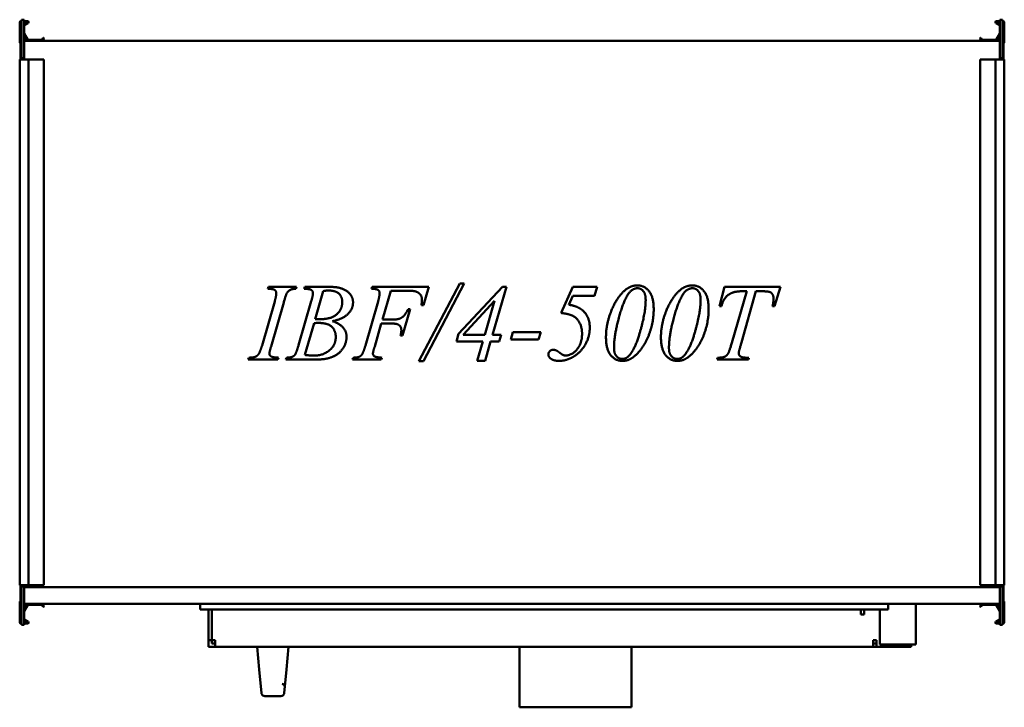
# Model space of a CAD drawing. Header units: millimetres. Extents: x 400 to 1280, y 287 to 901.
import ezdxf

# ---------------------------------------------------------------- set-up
doc = ezdxf.new("R2010")
doc.units = ezdxf.units.MM
doc.header["$LTSCALE"] = 4
doc.layers.add('Widoczne (ISO)', color=7, linetype='Continuous', lineweight=50)

msp = doc.modelspace()

# ---------------------------------------------------------------- linework, layer by layer
at = {"layer": 'Widoczne (ISO)'}
for p, q in [((400, 881.1), (400, 898.9)), ((400.8, 899.3), (401.6, 899.3)), ((400.8, 887.3), (400.8, 899.3)), ((401.2, 900.1), (401.6, 900.1)), ((401.6, 901.3), (401.6, 866.8)), ((404.1, 901.3), (401.6, 901.3)), ((404.1, 866.8), (404.1, 901.3)), ((404.1, 900.1), (407, 900.1)), ((407, 899.3), (404.1, 899.3)), ((404.1, 897.19), (407.1, 898.93)), ((407.5, 898.23), (404.2, 896.33)), ((1275.8, 896.33), (1272.5, 898.23)), ((1272.9, 898.93), (1275.9, 897.19)), ((1273, 900.1), (1275.9, 900.1)), ((1275.9, 899.3), (1273, 899.3)), ((1275.9, 901.3), (1278.4, 901.3)), ((1275.9, 901.3), (1275.9, 866.8)), ((1278.4, 866.8), (1278.4, 901.3)), ((1278.4, 900.1), (1278.8, 900.1)), ((1279.2, 899.3), (1278.4, 899.3)), ((1279.2, 887.3), (1279.2, 899.3)), ((1280, 898.9), (1280, 881.1)), ((404.13, 888.96), (407.39, 883.3)), ((1272.61, 883.3), (1275.87, 888.96)), ((401.6, 887.3), (400.8, 887.3)), ((400.8, 887.3), (400.8, 866.8)), ((406.7, 882.9), (404.1, 887.41)), ((404.1, 884.3), (405.2, 884.3)), ((405.2, 882.7), (404.1, 882.7)), ((1275.9, 882.4), (404.1, 882.4)), ((407.57, 883.2), (419.86, 883.2)), ((420.04, 883.3), (420.98, 884.93)), ((421.67, 884.53), (420.73, 882.9)), ((421.25, 885), (421.6, 884.8)), ((1259.27, 882.9), (1258.33, 884.53)), ((1258.4, 884.8), (1258.75, 885)), ((1259.02, 884.93), (1259.96, 883.3)), ((1260.14, 883.2), (1272.43, 883.2)), ((1275.9, 887.41), (1273.3, 882.9)), ((1274.8, 884.3), (1275.9, 884.3)), ((1275.9, 882.7), (1274.8, 882.7)), ((1278.4, 887.3), (1279.2, 887.3)), ((1279.2, 887.3), (1279.2, 866.8)), ((400, 865.8), (401.2, 865.8)), ((400, 865.8), (400, 395.8)), ((400.8, 866.8), (401.6, 866.8)), ((400.8, 866.8), (400.8, 865.8)), ((407, 865.8), (401.2, 865.8)), ((401.6, 866.8), (404.1, 866.8)), ((403.3, 865.8), (403.3, 866.8)), ((407, 865.8), (408, 865.8)), ((419.86, 865.8), (408, 865.8)), ((408, 865.8), (408, 395.8)), ((420.04, 865.8), (419.86, 865.8)), ((420.98, 865.8), (420.04, 865.8)), ((420.98, 865.8), (421.25, 865.8)), ((421.6, 865.8), (421.25, 865.8)), ((421.6, 865.8), (421.7, 865.8)), ((421.7, 865.8), (421.7, 395.8)), ((1258.3, 865.8), (1258.4, 865.8)), ((1258.3, 395.8), (1258.3, 865.8)), ((1258.75, 865.8), (1258.4, 865.8)), ((1258.75, 865.8), (1259.02, 865.8)), ((1259.96, 865.8), (1259.02, 865.8)), ((1260.14, 865.8), (1259.96, 865.8)), ((1272, 865.8), (1260.14, 865.8)), ((1272, 865.8), (1273, 865.8)), ((1272, 395.8), (1272, 865.8)), ((1278.8, 865.8), (1273, 865.8)), ((1278.4, 866.8), (1275.9, 866.8)), ((1276.7, 866.8), (1276.7, 865.8)), ((1279.2, 866.8), (1278.4, 866.8)), ((1278.8, 865.8), (1280, 865.8)), ((1279.2, 865.8), (1279.2, 866.8)), ((1280, 395.8), (1280, 865.8)), ((621.83, 660.7), (622.42, 662.45)), ((622.42, 662.45), (647.27, 662.45)), ((647.27, 662.45), (646.74, 660.7)), ((654.23, 660.7), (654.87, 662.45)), ((654.87, 662.45), (678.23, 662.45)), ((714.34, 660.7), (714.93, 662.45)), ((714.93, 662.45), (765.59, 662.45)), ((756.61, 595.96), (793.31, 665.64)), ((797.34, 665.64), (760.81, 595.96)), ((765.59, 662.45), (760.81, 646.04)), ((792.3, 620.5), (831.38, 662.45)), ((793.31, 665.64), (797.34, 665.64)), ((835, 662.45), (822.62, 619.7)), ((831.38, 662.45), (835, 662.45)), ((884.06, 639.14), (894.37, 662.45)), ((894.37, 662.45), (916.09, 662.45)), ((916.09, 662.45), (913.86, 654.54)), ((1025.48, 645.19), (1030.05, 662.45)), ((1030.05, 662.45), (1079.97, 662.45)), ((1079.97, 662.45), (1074.6, 645.19)), ((671.27, 658.68), (664.05, 633.67)), ((731.6, 659.05), (724.17, 633.19)), ((744.72, 659.05), (731.6, 659.05)), ((894.26, 654.54), (890.7, 646.57)), ((913.86, 654.54), (894.26, 654.54)), ((1036.47, 612.43), (1049.75, 658.57)), ((1058.03, 658.57), (1045.08, 612.64)), ((1049.75, 658.57), (1046.03, 658.57)), ((1063.4, 658.57), (1058.03, 658.57)), ((616.58, 610.2), (627.89, 649.44)), ((635.96, 648.43), (624.7, 609.24)), ((649.24, 610.46), (660.6, 649.81)), ((709.03, 610.2), (720.29, 649.39)), ((749.02, 642.54), (742.28, 618.9)), ((747.21, 642.54), (749.02, 642.54)), ((760.81, 646.04), (759, 646.04)), ((824.37, 650.08), (796.39, 619.7)), ((815.61, 619.7), (824.37, 650.08)), ((1027.23, 645.19), (1025.48, 645.19)), ((1074.6, 645.19), (1072.85, 645.19)), ((663.04, 630.06), (654.87, 601.7)), ((723.21, 629.79), (717.26, 609.24)), ((731.92, 629.79), (723.21, 629.79)), ((724.17, 633.19), (732.77, 633.19)), ((742.28, 618.9), (740.36, 618.9)), ((790.28, 613.75), (792.3, 620.5)), ((796.39, 619.7), (815.61, 619.7)), ((822.62, 619.7), (830.38, 619.7)), ((830.38, 619.7), (828.62, 613.75)), ((838.93, 615.56), (840.89, 621.93)), ((840.89, 621.93), (865.74, 621.93)), ((865.74, 621.93), (863.78, 615.56)), ((813.86, 613.75), (790.28, 613.75)), ((808.82, 596.34), (813.86, 613.75)), ((820.92, 613.75), (815.88, 596.34)), ((828.62, 613.75), (820.92, 613.75)), ((863.78, 615.56), (838.93, 615.56)), ((604.2, 597.45), (604.89, 599.2)), ((631.18, 599.2), (630.65, 597.45)), ((637.77, 597.45), (638.35, 599.2)), ((697.51, 597.45), (698.15, 599.2)), ((723.53, 599.2), (722.95, 597.45)), ((1023.25, 597.45), (1023.78, 599.2)), ((1023.78, 599.2), (1025.06, 599.2)), ((1049.59, 599.2), (1051.77, 599.2)), ((1051.77, 599.2), (1051.24, 597.45)), ((630.65, 597.45), (604.2, 597.45)), ((661.56, 597.45), (637.77, 597.45)), ((722.95, 597.45), (697.51, 597.45)), ((760.81, 595.96), (756.61, 595.96)), ((815.88, 596.34), (808.82, 596.34)), ((1051.24, 597.45), (1023.25, 597.45)), ((401.2, 395.8), (400, 395.8)), ((400.8, 395.8), (400.8, 394.8)), ((400.8, 394.8), (401.6, 394.8)), ((400.8, 374.3), (400.8, 394.8)), ((401.2, 395.8), (407, 395.8)), ((401.6, 394.8), (401.6, 360.3)), ((401.6, 394.8), (404.1, 394.8)), ((403.3, 394.8), (403.3, 395.8)), ((404.1, 360.3), (404.1, 394.8)), ((404.1, 394.2), (1275.9, 394.2)), ((408, 395.8), (407, 395.8)), ((408, 395.8), (419.86, 395.8)), ((419.86, 395.8), (420.04, 395.8)), ((420.04, 395.8), (420.98, 395.8)), ((421.25, 395.8), (420.98, 395.8)), ((421.25, 395.8), (421.6, 395.8)), ((421.7, 395.8), (421.6, 395.8)), ((1258.4, 395.8), (1258.3, 395.8)), ((1258.4, 395.8), (1258.75, 395.8)), ((1259.02, 395.8), (1258.75, 395.8)), ((1259.02, 395.8), (1259.96, 395.8)), ((1259.96, 395.8), (1260.14, 395.8)), ((1260.14, 395.8), (1272, 395.8)), ((1273, 395.8), (1272, 395.8)), ((1273, 395.8), (1278.8, 395.8)), ((1278.4, 394.8), (1275.9, 394.8)), ((1275.9, 394.8), (1275.9, 360.3)), ((1276.7, 395.8), (1276.7, 394.8)), ((1279.2, 394.8), (1278.4, 394.8)), ((1278.4, 360.3), (1278.4, 394.8)), ((1280, 395.8), (1278.8, 395.8)), ((1279.2, 394.8), (1279.2, 395.8)), ((1279.2, 374.3), (1279.2, 394.8)), ((400, 362.7), (400, 380.5)), ((404.1, 379.2), (1275.9, 379.2)), ((404.1, 378.9), (405.2, 378.9)), ((404.1, 374.19), (406.7, 378.7)), ((420.73, 378.7), (421.67, 377.07)), ((561.27, 379.2), (561.27, 374.2)), ((1176.27, 379.2), (1176.27, 374.2)), ((1200.87, 342.7), (1200.87, 379.2)), ((1258.33, 377.07), (1259.27, 378.7)), ((1273.3, 378.7), (1275.9, 374.19)), ((1274.8, 378.9), (1275.9, 378.9)), ((1280, 380.5), (1280, 362.7)), ((401.6, 374.3), (400.8, 374.3)), ((400.8, 374.3), (400.8, 362.3)), ((405.2, 377.3), (404.1, 377.3)), ((407.39, 378.3), (404.13, 372.64)), ((419.86, 378.4), (407.57, 378.4)), ((420.98, 376.67), (420.04, 378.3)), ((421.6, 376.8), (421.25, 376.6)), ((561.27, 374.2), (1176.27, 374.2)), ((568.77, 374.2), (568.77, 346.7)), ((571.77, 374.2), (571.77, 346.7)), ((571.87, 371.2), (571.87, 374.2)), ((571.87, 346.7), (571.87, 371.2)), ((1151.77, 374.2), (1151.77, 371.2)), ((1151.77, 369.7), (1151.77, 371.2)), ((1154.77, 369.7), (1151.77, 369.7)), ((1154.77, 374.2), (1154.77, 369.7)), ((1168.87, 374.2), (1168.87, 342.7)), ((1258.75, 376.6), (1258.4, 376.8)), ((1259.96, 378.3), (1259.02, 376.67)), ((1272.43, 378.4), (1260.14, 378.4)), ((1275.87, 372.64), (1272.61, 378.3)), ((1275.9, 377.3), (1274.8, 377.3)), ((1278.4, 374.3), (1279.2, 374.3)), ((1279.2, 374.3), (1279.2, 362.3)), ((400.8, 362.3), (401.6, 362.3)), ((401.6, 361.5), (401.2, 361.5)), ((407.1, 362.67), (404.1, 364.41)), ((404.1, 362.3), (407, 362.3)), ((407, 361.5), (404.1, 361.5)), ((404.2, 365.27), (407.5, 363.37)), ((1272.5, 363.37), (1275.8, 365.27)), ((1275.9, 364.41), (1272.9, 362.67)), ((1273, 362.3), (1275.9, 362.3)), ((1275.9, 361.5), (1273, 361.5)), ((1279.2, 362.3), (1278.4, 362.3)), ((1278.8, 361.5), (1278.4, 361.5)), ((404.1, 360.3), (401.6, 360.3)), ((1275.9, 360.3), (1278.4, 360.3)), ((568.77, 346.7), (568.77, 340.7)), ((571.77, 346.7), (568.77, 346.7)), ((571.77, 346.7), (571.77, 343.7)), ((574.77, 343.7), (571.77, 343.7)), ((574.77, 346.7), (571.87, 346.7)), ((574.77, 340.7), (574.77, 346.7)), ((1162.77, 346.7), (1162.77, 340.7)), ((1162.77, 346.7), (1165.77, 346.7)), ((1162.77, 343.7), (1165.77, 343.7)), ((1165.77, 340.7), (1165.77, 346.7)), ((574.77, 340.7), (568.77, 340.7)), ((1162.77, 340.7), (574.77, 340.7)), ((612.27, 340.7), (614.11, 320.49)), ((638.43, 320.49), (640.27, 340.7)), ((846.77, 340.7), (846.77, 286.7)), ((946.77, 340.7), (946.77, 286.7)), ((1162.77, 340.7), (1165.77, 340.7)), ((1196.77, 340.7), (1165.77, 340.7)), ((1200.87, 342.7), (1168.87, 342.7)), ((1196.77, 340.7), (1196.77, 342.7)), ((616.02, 299.43), (614.11, 320.49)), ((638.43, 320.49), (636.52, 299.43)), ((619.01, 296.7), (633.53, 296.7)), ((846.77, 286.7), (946.77, 286.7))]:
    msp.add_line(p, q, dxfattribs=at)
for centre, radius, start, end in [((401.2, 898.9), 1.2, 90, 180), ((407, 899.1), 1, 300, 90), ((407, 899.1), 0.2, 300, 90), ((1273, 899.1), 1, 90, 240), ((1273, 899.1), 0.2, 90, 240), ((1278.8, 898.9), 1.2, 0, 90), ((404.3, 896.16), 0.2, 120, 180), ((404.3, 889.06), 0.2, 180, 210), ((1275.7, 896.16), 0.2, 0, 60), ((1275.7, 889.06), 0.2, 330, 0), ((401, 881.1), 1, 180, 258.46304), ((405.2, 883.5), 0.8, 270, 90), ((407.57, 883.4), 1, 210, 270), ((407.57, 883.4), 0.2, 210, 270), ((419.86, 883.4), 0.2, 270, 330), ((419.86, 883.4), 1, 270, 330), ((421.15, 884.83), 0.2, 60, 150), ((421.5, 884.63), 0.2, 330, 60), ((1258.5, 884.63), 0.2, 120, 210), ((1258.85, 884.83), 0.2, 30, 120), ((1260.14, 883.4), 1, 210, 270), ((1260.14, 883.4), 0.2, 210, 270), ((1272.43, 883.4), 0.2, 270, 330), ((1272.43, 883.4), 1, 270, 330), ((1274.8, 883.5), 0.8, 90, 270), ((1279, 881.1), 1, 281.53696, 0), ((401, 380.5), 1, 101.53696, 180), ((405.2, 378.1), 0.8, 270, 90), ((407.57, 378.2), 1, 90, 150), ((419.86, 378.2), 1, 30, 90), ((1260.14, 378.2), 1, 90, 150), ((1272.43, 378.2), 1, 30, 90), ((1274.8, 378.1), 0.8, 90, 270), ((1279, 380.5), 1, 0, 78.46304), ((404.3, 372.54), 0.2, 150, 180), ((407.57, 378.2), 0.2, 90, 150), ((419.86, 378.2), 0.2, 30, 90), ((421.15, 376.77), 0.2, 210, 300), ((421.5, 376.97), 0.2, 300, 30), ((1258.5, 376.97), 0.2, 150, 240), ((1258.85, 376.77), 0.2, 240, 330), ((1260.14, 378.2), 0.2, 90, 150), ((1272.43, 378.2), 0.2, 30, 90), ((1275.7, 372.54), 0.2, 0, 30), ((401.2, 362.7), 1.2, 180, 270), ((404.3, 365.44), 0.2, 180, 240), ((407, 362.5), 1, 270, 60), ((407, 362.5), 0.2, 270, 60), ((1273, 362.5), 1, 120, 270), ((1273, 362.5), 0.2, 120, 270), ((1275.7, 365.44), 0.2, 300, 0), ((1278.8, 362.7), 1.2, 270, 0), ((619.01, 299.7), 3, 185.19443, 199.47122), ((633.53, 299.7), 3, 340.52878, 354.80557), ((619.01, 299.7), 3, 199.47122, 270), ((633.53, 299.7), 3, 270, 340.52878)]:
    msp.add_arc(centre, radius, start, end, dxfattribs=at)
for points in [[(629.32, 656.82), (629.32, 658.04), (628.05, 659.8), (625.5, 660.7), (621.83, 660.7)], [(646.74, 660.7), (643.66, 660.75), (642.17, 659.95)], [(655.71, 660.64), (654.92, 660.64), (654.23, 660.7)], [(662.09, 656.82), (662.09, 658.57), (659.43, 660.64), (655.71, 660.64)], [(678.23, 662.45), (684.13, 662.45), (693.37, 658.79), (697.93, 652.31), (697.93, 648.64)], [(721.67, 656.82), (721.67, 658.04), (720.45, 659.85), (718.01, 660.7), (714.34, 660.7)], [(952.2, 661.28), (949.44, 661.28), (943.7, 656.93), (937.59, 643.12), (934.78, 632.23)], [(940.83, 659.37), (945.88, 663.78), (952.09, 663.78)], [(952.09, 663.78), (958.25, 663.78), (966.64, 653.53), (966.64, 642.48)], [(959.47, 650.93), (959.47, 656.24), (955.12, 661.28), (952.2, 661.28)], [(1001.32, 661.28), (998.56, 661.28), (992.82, 656.93), (986.72, 643.12), (983.9, 632.23)], [(989.95, 659.37), (995, 663.78), (1001.21, 663.78)], [(1001.21, 663.78), (1007.37, 663.78), (1015.76, 653.53), (1015.76, 642.48)], [(1008.59, 650.93), (1008.59, 656.24), (1004.24, 661.28), (1001.32, 661.28)], [(627.89, 649.44), (629.32, 654.33), (629.32, 656.82)], [(642.17, 659.95), (640, 658.95), (637.77, 655.07), (635.96, 648.43)], [(660.6, 649.81), (662.09, 654.8), (662.09, 656.82)], [(675.74, 659.26), (673.98, 659.26), (671.27, 658.68)], [(688.27, 648.8), (688.27, 653.74), (682.27, 659.26), (675.74, 659.26)], [(720.29, 649.39), (721.67, 654.11), (721.67, 656.82)], [(753.32, 658.57), (751.36, 659.05), (744.72, 659.05)], [(759.53, 650.93), (759.53, 654.11), (756.03, 657.83), (753.32, 658.57)], [(928.19, 639.72), (933.19, 652.68), (940.83, 659.37)], [(977.32, 639.72), (982.31, 652.68), (989.95, 659.37)], [(1046.03, 658.57), (1040.19, 658.57), (1033.02, 655.71), (1028.62, 650.24), (1027.23, 645.19)], [(1071.63, 657.25), (1070.04, 658.57), (1063.4, 658.57)], [(1073.75, 651.94), (1073.75, 655.44), (1071.63, 657.25)], [(1072.85, 645.19), (1073.75, 648.96), (1073.75, 651.94)], [(668.57, 633.61), (678.55, 633.61), (688.27, 642.27), (688.27, 648.8)], [(697.93, 648.64), (697.93, 643.07), (689.38, 633.99), (679.72, 631.86)], [(732.77, 633.19), (738.5, 633.19), (744.19, 636.75), (747.21, 642.54)], [(759, 646.04), (759.53, 649.01), (759.53, 650.93)], [(890.7, 646.57), (898.51, 645.35), (902.81, 641.74)], [(953.05, 617.68), (959.47, 638.13), (959.47, 650.93)], [(966.64, 642.48), (966.64, 632.98), (960.43, 613.22), (954.75, 606)], [(1002.17, 617.68), (1008.59, 638.13), (1008.59, 650.93)], [(1015.76, 642.48), (1015.76, 632.98), (1009.55, 613.22), (1003.87, 606)], [(664.05, 633.67), (667.19, 633.61), (668.57, 633.61)], [(902.6, 620.6), (902.6, 626.55), (897.77, 635), (890.28, 638.45), (884.06, 639.14)], [(902.81, 641.74), (909.5, 636.11), (909.5, 626.07)], [(924, 617.68), (924, 628.68), (928.19, 639.72)], [(973.12, 617.68), (973.12, 628.68), (977.32, 639.72)], [(666.92, 630.27), (665.33, 630.27), (663.04, 630.06)], [(682.48, 617.74), (682.48, 623.63), (675.1, 630.27), (666.92, 630.27)], [(679.72, 631.86), (686.09, 629.63), (692.14, 622.36), (692.14, 618)], [(741.11, 623.63), (741.11, 626.6), (737.23, 629.79), (731.92, 629.79)], [(909.5, 626.07), (909.5, 619.38), (904.56, 608.6), (897.45, 601.33), (893.36, 599.2)], [(934.78, 632.23), (931.17, 618), (931.17, 608.02)], [(983.9, 632.23), (980.29, 618), (980.29, 608.02)], [(663.1, 601.01), (670.74, 601.01), (682.48, 610.04), (682.48, 617.74)], [(692.14, 618), (692.14, 613.12), (687.15, 604.3), (679.35, 599.42), (673.82, 598.25)], [(740.36, 618.9), (741.11, 621.77), (741.11, 623.63)], [(888.05, 601.17), (893.46, 601.17), (902.6, 611.95), (902.6, 620.6)], [(938.66, 596.34), (932.39, 596.34), (924, 606.58), (924, 617.68)], [(943.59, 600), (949.12, 605.2), (953.05, 617.68)], [(987.78, 596.34), (981.51, 596.34), (973.12, 606.58), (973.12, 617.68)], [(992.72, 600), (998.24, 605.2), (1002.17, 617.68)], [(613.34, 602.12), (614.93, 604.41), (616.58, 610.2)], [(624.7, 609.24), (623.16, 604.3), (623.16, 602.92)], [(646.21, 602.07), (647.32, 603.93), (649.24, 610.46)], [(705.95, 602.07), (707.28, 604.04), (709.03, 610.2)], [(717.26, 609.24), (715.72, 604.46), (715.72, 602.87)], [(931.17, 608.02), (931.17, 603.03), (935.52, 598.09), (938.6, 598.09)], [(980.29, 608.02), (980.29, 603.03), (984.64, 598.09), (987.72, 598.09)], [(1030.79, 600.42), (1032.17, 601.22), (1034.46, 605.47), (1036.47, 612.43)], [(1045.08, 612.64), (1042.63, 604.88), (1042.63, 603.08)], [(604.89, 599.2), (608.93, 599.31), (610.2, 599.89)], [(610.2, 599.89), (612.33, 600.69), (613.34, 602.12)], [(623.16, 602.92), (623.16, 601.86), (624.38, 600.32), (626.99, 599.47), (631.18, 599.2)], [(638.35, 599.2), (642.12, 599.31), (643.45, 599.95)], [(643.45, 599.95), (645.36, 600.74), (646.21, 602.07)], [(654.87, 601.7), (660.12, 601.01), (663.1, 601.01)], [(698.15, 599.2), (701.92, 599.31), (703.14, 599.89)], [(703.14, 599.89), (705.05, 600.69), (705.95, 602.07)], [(715.72, 602.87), (715.72, 601.27), (718.38, 599.52), (723.53, 599.2)], [(872.54, 602.07), (872.54, 603.82), (875.04, 606.27), (876.84, 606.27)], [(874.45, 598.46), (872.54, 599.89), (872.54, 602.07)], [(882.15, 596.34), (877.27, 596.34), (874.45, 598.46)], [(876.84, 606.27), (879.39, 606.27), (882.52, 603.72)], [(893.36, 599.2), (887.78, 596.34), (882.15, 596.34)], [(882.52, 603.72), (884.44, 602.12), (885.66, 601.59)], [(885.66, 601.59), (886.67, 601.17), (888.05, 601.17)], [(938.6, 598.09), (941.52, 598.09), (943.59, 600)], [(954.75, 606), (950.23, 600.32), (945.29, 597.77)], [(987.72, 598.09), (990.65, 598.09), (992.72, 600)], [(1003.87, 606), (999.35, 600.32), (994.42, 597.77)], [(1025.06, 599.2), (1028.77, 599.2), (1030.79, 600.42)], [(1042.63, 603.08), (1042.63, 601.38), (1045.71, 599.2), (1049.59, 599.2)], [(673.82, 598.25), (669.89, 597.45), (661.56, 597.45)], [(945.29, 597.77), (942.43, 596.34), (938.66, 596.34)], [(994.42, 597.77), (991.55, 596.34), (987.78, 596.34)]]:
    msp.add_open_spline(points, degree=2, dxfattribs=at)
msp.add_open_spline([(637.07, 305.55), (637.04, 305.19), (637.01, 304.91), (636.99, 304.62), (636.98, 304.55), (636.98, 304.48), (636.97, 304.46), (636.97, 304.44), (636.97, 304.44), (636.97, 304.43), (636.97, 304.43), (636.97, 304.43), (636.97, 304.43), (636.97, 304.43), (636.97, 304.43), (636.97, 304.43), (636.97, 304.43), (636.97, 304.43), (636.97, 304.43), (636.97, 304.43), (636.97, 304.43), (636.97, 304.43), (636.97, 304.43), (636.97, 304.43), (636.97, 304.43), (636.97, 304.43), (636.97, 304.43), (636.97, 304.43), (636.97, 304.43), (636.97, 304.44), (636.97, 304.44), (636.98, 304.58), (636.99, 304.71), (636.96, 305.16), (636.9, 305.49), (636.67, 306.08), (636.5, 306.37), (636.09, 306.86), (635.85, 307.07), (635.31, 307.41), (635.01, 307.54), (634.62, 307.63), (634.54, 307.65), (634.45, 307.66)], degree=3, knots=[0, 0, 0, 0, 0.373311, 0.373311, 0.563866, 0.563866, 0.659633, 0.659633, 0.707574, 0.707574, 0.73155, 0.73155, 0.743538, 0.743538, 0.749531, 0.749531, 0.752528, 0.752528, 0.754026, 0.754026, 0.754775, 0.754775, 0.755149, 0.755149, 0.755456, 0.755456, 0.755494, 0.755494, 0.755518, 0.755518, 0.75738, 0.75738, 0.796744, 0.796744, 0.893018, 0.893018, 0.988891, 0.988891, 1.084658, 1.084658, 1.179045, 1.179045, 1.205124, 1.205124, 1.205124, 1.205124], dxfattribs=at)

doc.saveas('drawing.dxf')
